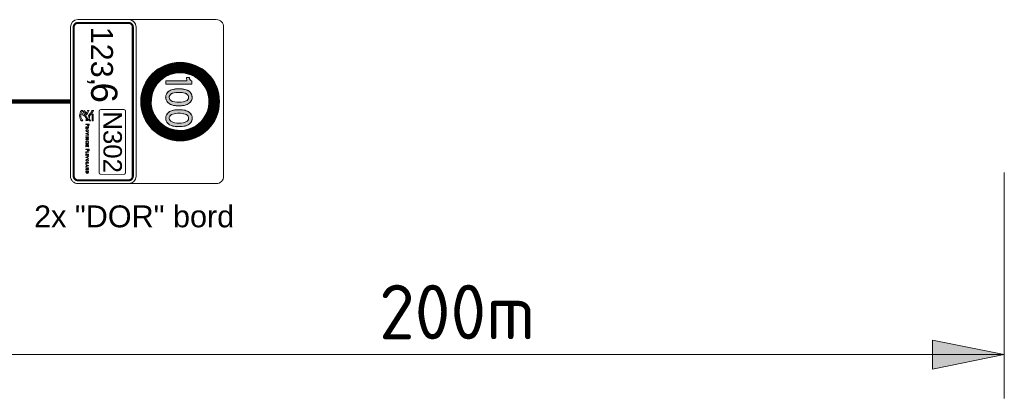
# Model space of a CAD drawing. Header units: metres. Extents: x -699 to 2316, y -1199 to 781.
# Tile 124 of 256: x -89.32 to -84.82, y -90.01 to -88.27. Entities that reach past the tile are written whole.
import ezdxf

# ---------------------------------------------------------------- set-up
doc = ezdxf.new("R2010")
doc.units = ezdxf.units.M
doc.header["$PDMODE"] = 1
doc.layers.add('B-WE-VW-VERKEERSTEKEN_BORD-G', color=7, linetype='Continuous', lineweight=18)
doc.layers.add('X-XX-AL-AANPIJLING-M-100', color=7, linetype='Continuous', lineweight=18)
doc.styles.add('ariel', font='arial.ttf')
doc.styles.add('NLCS-ISO Standaard', font='NLCS-ISO.ttf')
doc.dimstyles.new('NLCS-M100-T25-Pijl-A', dxfattribs={"dimtxt": 0.25, "dimasz": 0.1875, "dimexe": 0.2, "dimexo": 0.2, "dimgap": 0.06999999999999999, "dimtad": 1, "dimlfac": -1, "dimzin": 0, "dimdsep": 46, "dimtxsty": 'NLCS-ISO Standaard', "dimblk": 'Pijl', "dimblk1": 'Pijl', "dimblk2": 'Pijl', "dimcen": 2.5, "dimdle": 2, "dimclrd": 256, "dimclre": 256, "dimclrt": 256, "dimadec": 0, "dimazin": 0, "dimtfac": 1, "dimtofl": 0, "dimtmove": 0, "dimatfit": 3, "dimldrblk": 'Pijl', "dimfxl": 1, "dimtolj": 1, "dimtzin": 0, "dimlwd": 18, "dimlwe": 18, "dimarcsym": 0})

# ---------------------------------------------------------------- blocks, each defined once
blk = doc.blocks.new('Pijl')
h = blk.add_hatch(color=256)
h.paths.add_polyline_path([(2.220446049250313e-16, 0), (-1.75, 0.352142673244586), (-1.749922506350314, 1.310063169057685e-14)])
h.paths.add_polyline_path([(-1.749922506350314, 1.310063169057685e-14), (-1.749845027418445, -0.3520757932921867), (0, 0)])
for p, q in [((0, 0), (-1.75, 0.352142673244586)), ((-1.75, 0.352142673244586), (-1.749845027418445, -0.3520757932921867)), ((-1.901878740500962, 1.4210854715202e-14), (0, 0)), ((0, 0), (-1.749845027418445, -0.3520757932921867))]:
    blk.add_line(p, q)
blk = doc.blocks.new('*D620')
at = {"layer": 'Defpoints', "color": 0, "transparency": 16777216}
for p in [(-84.8172799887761, -88.77430228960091), (-89.81727998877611, -89.27430228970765), (-84.8172799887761, -89.80699782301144)]:
    blk.add_point(p, dxfattribs=at)
at = {"layer": 'X-XX-AL-AANPIJLING-M-100', "lineweight": 18, "transparency": 16777216}
for p, q in [((-84.8172799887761, -88.97430228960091), (-84.8172799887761, -90.00699782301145)), ((-89.81727998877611, -89.47430228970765), (-89.81727998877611, -90.00699782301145)), ((-89.62977998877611, -89.80699782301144), (-85.0047799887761, -89.80699782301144))]:
    blk.add_line(p, q, dxfattribs=at)
at = {"layer": 'X-XX-AL-AANPIJLING-M-100', "lineweight": 18, "transparency": 16777216, "xscale": 0.1875, "yscale": 0.1875, "zscale": 0.1875, "rotation": 180}
blk.add_blockref('Pijl', (-89.81727998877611, -89.80699782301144), dxfattribs=at)
at = {"layer": 'X-XX-AL-AANPIJLING-M-100', "lineweight": 18, "transparency": 16777216, "xscale": 0.1875, "yscale": 0.1875, "zscale": 0.1875}
blk.add_blockref('Pijl', (-84.8172799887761, -89.80699782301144), dxfattribs=at)
at = {"layer": 'X-XX-AL-AANPIJLING-M-100', "transparency": 16777216, "insert": (-87.31727998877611, -89.61199782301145), "char_height": 0.25, "attachment_point": 5, "style": 'NLCS-ISO Standaard'}
blk.add_mtext('\\A1;200m', dxfattribs=at)
blk = doc.blocks.new('Logo_PFL_Contour_HBBORD')
at = {"layer": 'B-WE-VW-VERKEERSTEKEN_BORD-G', "color": 8, "lineweight": 5}
for points in [[(-0.06342718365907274, -0.0162602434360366), (-0.04818596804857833, -0.0162602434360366), (-0.04818596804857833, -0.01382874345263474), (-0.06342718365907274, -0.01382874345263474), (-0.06342718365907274, -0.0162602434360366)], [(-0.01421348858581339, -0.03016442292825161), (-0.01421348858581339, -0.02466804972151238), (-0.0132521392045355, -0.02466804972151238), (-0.0132521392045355, -0.03016442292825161), (-0.01421348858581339, -0.03016442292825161)], [(0.003684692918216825, -0.03016442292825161), (0.003684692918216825, -0.02466804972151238), (0.004646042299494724, -0.02466804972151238), (0.004646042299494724, -0.03016442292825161), (0.003684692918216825, -0.03016442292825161)], [(0.007635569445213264, -0.03016442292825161), (0.007635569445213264, -0.02466804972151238), (0.01074261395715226, -0.02466804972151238), (0.01074261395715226, -0.02541844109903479), (0.008596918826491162, -0.02541844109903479), (0.008596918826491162, -0.02697224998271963), (0.01063713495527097, -0.02697224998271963), (0.01063713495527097, -0.02770143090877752), (0.008596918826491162, -0.02770143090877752), (0.008596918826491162, -0.02939253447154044), (0.01074261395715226, -0.02939253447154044), (0.01074261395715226, -0.03016442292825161), (0.007635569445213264, -0.03016442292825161)], [(0.01753569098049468, -0.02383310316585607), (0.01753569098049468, -0.0261479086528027), (0.02006202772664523, -0.0261479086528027), (0.02006202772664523, -0.02692982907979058), (0.01753569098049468, -0.02692982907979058), (0.01753569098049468, -0.03016442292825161), (0.01656344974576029, -0.03016442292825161), (0.01656344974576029, -0.02302968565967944), (0.02019960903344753, -0.02302968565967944), (0.02019960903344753, -0.02383310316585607), (0.01753569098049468, -0.02383310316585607)], [(0.02257575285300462, -0.03016442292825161), (0.02257575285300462, -0.02466804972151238), (0.02353710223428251, -0.02466804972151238), (0.02353710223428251, -0.02933979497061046), (0.02550336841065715, -0.02933979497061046), (0.02550336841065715, -0.03016442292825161), (0.02257575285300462, -0.03016442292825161)], [(0.02770065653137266, -0.03016442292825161), (0.02770065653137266, -0.02466804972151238), (0.03080770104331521, -0.02466804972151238), (0.03080770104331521, -0.02541844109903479), (0.02866200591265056, -0.02541844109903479), (0.02866200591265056, -0.02697224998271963), (0.03070222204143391, -0.02697224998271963), (0.03070222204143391, -0.02770143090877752), (0.02866200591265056, -0.02770143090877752), (0.02866200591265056, -0.02939253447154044), (0.03080770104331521, -0.02939253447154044), (0.03080770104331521, -0.03016442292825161), (0.02770065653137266, -0.03016442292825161)], [(0.04725841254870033, -0.03016442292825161), (0.04725841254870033, -0.02466804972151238), (0.04821976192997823, -0.02466804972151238), (0.04821976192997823, -0.02933979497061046), (0.05018602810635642, -0.02933979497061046), (0.05018602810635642, -0.03016442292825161), (0.04725841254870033, -0.03016442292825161)], [(0.05589221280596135, -0.03016442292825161), (0.0554588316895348, -0.02901217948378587), (0.05301733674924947, -0.02901217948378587), (0.05258395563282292, -0.03016442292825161), (0.05161171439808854, -0.03016442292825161), (0.0537465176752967, -0.02466804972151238), (0.05484602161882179, -0.02466804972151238), (0.05695961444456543, -0.03016442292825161), (0.05589221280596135, -0.03016442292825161)]]:
    blk.add_lwpolyline(points, dxfattribs=at)
for points, knots in [([(-0.0621237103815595, -0.03897067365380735), (-0.06336299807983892, -0.03873523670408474), (-0.06422988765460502, -0.03844129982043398), (-0.06523806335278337, -0.03813086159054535), (-0.06523806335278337, -0.03813086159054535), (-0.06264960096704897, -0.03348679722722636), (-0.06264960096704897, -0.03348679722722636), (-0.06264960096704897, -0.03348679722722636), (-0.05968787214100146, -0.02777610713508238), (-0.05344172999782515, -0.02784243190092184), (-0.05285217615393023, -0.02784940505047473), (-0.05123874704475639, -0.02796188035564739), (-0.05123874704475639, -0.02796188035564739), (-0.05123874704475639, -0.02796188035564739), (-0.05085152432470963, -0.02519811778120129), (-0.05682556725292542, -0.02491818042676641), (-0.06182544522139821, -0.02468444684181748), (-0.06400139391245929, -0.02164250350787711), (-0.06523457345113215, -0.02043636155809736), (-0.06667619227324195, -0.01902698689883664), (-0.07078040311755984, -0.01722695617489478), (-0.07124960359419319, -0.01703857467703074), (-0.07181648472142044, -0.01682661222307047), (-0.07223074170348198, -0.01621180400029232), (-0.07223074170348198, -0.01557863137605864), (-0.07223074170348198, -0.01557863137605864), (-0.07223074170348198, -0.01207880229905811), (-0.07223074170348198, -0.01207880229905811), (-0.07223074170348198, -0.01271367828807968), (-0.07187142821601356, -0.0131236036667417), (-0.07124786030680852, -0.01339044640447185), (-0.0708580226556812, -0.01358319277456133), (-0.06550841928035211, -0.0165318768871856), (-0.06399528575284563, -0.01787577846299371), (-0.06261384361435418, -0.01910198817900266), (-0.06013701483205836, -0.0224579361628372), (-0.05643747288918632, -0.02245442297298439), (-0.05643747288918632, -0.02245442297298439), (-0.05613833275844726, -0.02245442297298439), (-0.05613833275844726, -0.02245442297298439), (-0.05442112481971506, -0.02245005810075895), (-0.05080704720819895, -0.02110961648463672), (-0.04909681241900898, -0.02022966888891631), (-0.04883430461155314, -0.02010841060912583), (-0.04833545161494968, -0.01988165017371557), (-0.04819504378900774, -0.01938192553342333), (-0.04819504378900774, -0.01938192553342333), (-0.0481932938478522, -0.02162855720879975), (-0.0481932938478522, -0.02162855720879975), (-0.0481932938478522, -0.02222505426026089), (-0.04856917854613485, -0.02229744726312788), (-0.04908547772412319, -0.02252942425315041), (-0.05005265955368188, -0.02302744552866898), (-0.0522748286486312, -0.02402423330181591), (-0.0522748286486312, -0.02402423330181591), (-0.05205941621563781, -0.02410013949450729), (-0.0519547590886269, -0.02414549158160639), (-0.0517925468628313, -0.0242187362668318), (-0.04909768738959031, -0.02554698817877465), (-0.04885872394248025, -0.02801857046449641), (-0.04885872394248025, -0.02801857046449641), (-0.04885872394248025, -0.02801857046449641), (-0.04871307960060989, -0.03016310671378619), (-0.04871307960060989, -0.03016310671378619), (-0.04871307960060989, -0.03016310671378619), (-0.05103031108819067, -0.0296790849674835), (-0.05290275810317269, -0.0296790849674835), (-0.05805787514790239, -0.0296790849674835), (-0.06040475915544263, -0.03491272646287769), (-0.06040475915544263, -0.03491272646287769), (-0.06040475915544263, -0.03491272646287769), (-0.0621237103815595, -0.03897067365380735), (-0.0621237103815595, -0.03897067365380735)], [0, 0, 0, 0, 1, 1, 1, 2, 2, 2, 3, 3, 3, 4, 4, 4, 5, 5, 5, 6, 6, 6, 7, 7, 7, 8, 8, 8, 9, 9, 9, 10, 10, 10, 11, 11, 11, 12, 12, 12, 13, 13, 13, 14, 14, 14, 15, 15, 15, 16, 16, 16, 17, 17, 17, 18, 18, 18, 19, 19, 19, 20, 20, 20, 21, 21, 21, 22, 22, 22, 23, 23, 23, 24, 24, 24, 24]), ([(-0.07168915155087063, -0.03436184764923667), (-0.07168915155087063, -0.03436184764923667), (-0.06609710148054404, -0.02903755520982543), (-0.06609710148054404, -0.02903755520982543), (-0.06609710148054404, -0.02903755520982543), (-0.06929517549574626, -0.02759767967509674), (-0.07134815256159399, -0.02682850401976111), (-0.07188450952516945, -0.02657118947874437), (-0.07222899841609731, -0.02606624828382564), (-0.07222899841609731, -0.02547757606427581), (-0.07222899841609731, -0.02547757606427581), (-0.07222899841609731, -0.02261874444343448), (-0.07222899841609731, -0.02261874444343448), (-0.07222899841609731, -0.0231995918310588), (-0.07189584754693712, -0.02361643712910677), (-0.07134204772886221, -0.02387981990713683), (-0.06716457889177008, -0.02585604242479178), (-0.06245598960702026, -0.02833725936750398), (-0.06245598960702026, -0.02833725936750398), (-0.06245598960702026, -0.02833725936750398), (-0.06933006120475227, -0.03618285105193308), (-0.06933006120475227, -0.03618285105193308), (-0.07012456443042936, -0.0356604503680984), (-0.07089551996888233, -0.03503339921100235), (-0.07168915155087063, -0.03436184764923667)], [0, 0, 0, 0, 1, 1, 1, 2, 2, 2, 3, 3, 3, 4, 4, 4, 5, 5, 5, 6, 6, 6, 7, 7, 7, 8, 8, 8, 8]), ([(-0.07214134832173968, -0.04062857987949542), (-0.06873309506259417, -0.04326155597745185), (-0.06482249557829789, -0.044837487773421), (-0.06021768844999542, -0.044837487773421), (-0.05567479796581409, -0.044837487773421), (-0.05164995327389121, -0.04323366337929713), (-0.04826350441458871, -0.04065998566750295), (-0.04826350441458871, -0.04065998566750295), (-0.04826350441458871, -0.03705550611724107), (-0.04826350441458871, -0.03705550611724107), (-0.05137785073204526, -0.04022482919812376), (-0.05541490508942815, -0.04187837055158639), (-0.06021768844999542, -0.04187837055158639), (-0.06511639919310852, -0.04187837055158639), (-0.06851506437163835, -0.04022046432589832), (-0.07214134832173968, -0.0370433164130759), (-0.07214134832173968, -0.0370433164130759), (-0.07214134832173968, -0.04062857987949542), (-0.07214134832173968, -0.04062857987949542)], [0, 0, 0, 0, 1, 1, 1, 2, 2, 2, 3, 3, 3, 4, 4, 4, 5, 5, 5, 6, 6, 6, 6]), ([(-0.03934844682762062, -0.02745837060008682), (-0.03952787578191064, -0.02745837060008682), (-0.03972908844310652, -0.02745837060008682), (-0.03991940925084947, -0.0274371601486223), (-0.03991940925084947, -0.0274371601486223), (-0.03991940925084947, -0.03016442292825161), (-0.03991940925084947, -0.03016442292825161), (-0.03991940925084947, -0.03016442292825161), (-0.04089165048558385, -0.03016442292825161), (-0.04089165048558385, -0.03016442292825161), (-0.04089165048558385, -0.03016442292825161), (-0.04089165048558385, -0.02302968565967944), (-0.04089165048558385, -0.02302968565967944), (-0.04036310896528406, -0.02300876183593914), (-0.03978182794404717, -0.02298755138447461), (-0.03913691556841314, -0.02298755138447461), (-0.03749855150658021, -0.02298755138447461), (-0.03658994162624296, -0.02381189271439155), (-0.03658994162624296, -0.02508022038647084), (-0.03658994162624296, -0.02647552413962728), (-0.03773129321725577, -0.02745837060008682), (-0.03934844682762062, -0.02745837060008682)], [0, 0, 0, 0, 1, 1, 1, 2, 2, 2, 3, 3, 3, 4, 4, 4, 5, 5, 5, 6, 6, 6, 7, 7, 7, 7]), ([(-0.03924296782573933, -0.02379068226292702), (-0.03950723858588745, -0.02379068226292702), (-0.03971819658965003, -0.02379068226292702), (-0.03991940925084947, -0.02380128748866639), (-0.03991940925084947, -0.02380128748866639), (-0.03991940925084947, -0.02661281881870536), (-0.03991940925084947, -0.02661281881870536), (-0.03973940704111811, -0.02664463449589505), (-0.03953876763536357, -0.02665523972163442), (-0.03933755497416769, -0.02665523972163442), (-0.03828104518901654, -0.02664463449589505), (-0.03760460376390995, -0.02607367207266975), (-0.03760460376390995, -0.02517538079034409), (-0.03760460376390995, -0.0242876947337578), (-0.03812225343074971, -0.02379068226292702), (-0.03924296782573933, -0.02379068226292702)], [0, 0, 0, 0, 1, 1, 1, 2, 2, 2, 3, 3, 3, 4, 4, 4, 5, 5, 5, 5]), ([(-0.03152924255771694, -0.03016442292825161), (-0.03152924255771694, -0.03016442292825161), (-0.03329429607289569, -0.02780719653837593), (-0.03329429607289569, -0.02780719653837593), (-0.03329429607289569, -0.02780719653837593), (-0.03333671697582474, -0.02780719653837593), (-0.03333671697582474, -0.02780719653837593), (-0.03333671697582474, -0.02780719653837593), (-0.03333671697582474, -0.03016442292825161), (-0.03333671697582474, -0.03016442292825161), (-0.03333671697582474, -0.03016442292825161), (-0.03429806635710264, -0.03016442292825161), (-0.03429806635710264, -0.03016442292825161), (-0.03429806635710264, -0.03016442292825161), (-0.03429806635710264, -0.02466804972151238), (-0.03429806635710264, -0.02466804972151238), (-0.03393920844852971, -0.02464683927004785), (-0.03331550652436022, -0.02463623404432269), (-0.03266027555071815, -0.02463623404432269), (-0.03138134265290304, -0.02463623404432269), (-0.03064126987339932, -0.02514356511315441), (-0.03064126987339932, -0.0261160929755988), (-0.03064126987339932, -0.02704619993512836), (-0.03133892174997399, -0.0275956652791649), (-0.0322899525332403, -0.02769082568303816), (-0.03215294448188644, -0.02783901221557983), (-0.03199415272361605, -0.02805025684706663), (-0.03181472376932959, -0.0282721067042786), (-0.03181472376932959, -0.0282721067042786), (-0.03032425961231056, -0.03016442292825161), (-0.03032425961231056, -0.03016442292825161), (-0.03032425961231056, -0.03016442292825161), (-0.03152924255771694, -0.03016442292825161), (-0.03152924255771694, -0.03016442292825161)], [0, 0, 0, 0, 1, 1, 1, 2, 2, 2, 3, 3, 3, 4, 4, 4, 5, 5, 5, 6, 6, 6, 7, 7, 7, 8, 8, 8, 9, 9, 9, 10, 10, 10, 11, 11, 11, 11]), ([(-0.03278696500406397, -0.02537630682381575), (-0.03301913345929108, -0.02537630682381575), (-0.03317792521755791, -0.0253866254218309), (-0.03333671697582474, -0.02540783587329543), (-0.03333671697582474, -0.02540783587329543), (-0.03333671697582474, -0.02713075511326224), (-0.03333671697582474, -0.02713075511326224), (-0.03316760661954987, -0.02714136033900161), (-0.03295607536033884, -0.02715196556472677), (-0.03275543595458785, -0.02715196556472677), (-0.03208931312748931, -0.02715196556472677), (-0.03165593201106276, -0.02678192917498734), (-0.03165593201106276, -0.02621125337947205), (-0.03165593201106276, -0.02565089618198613), (-0.03208931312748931, -0.02537630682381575), (-0.03278696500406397, -0.02537630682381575)], [0, 0, 0, 0, 1, 1, 1, 2, 2, 2, 3, 3, 3, 4, 4, 4, 5, 5, 5, 5]), ([(-0.02586605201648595, -0.03024869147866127), (-0.02765231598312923, -0.03024869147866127), (-0.02848697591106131, -0.02909673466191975), (-0.02848697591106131, -0.02746897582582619), (-0.02848697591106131, -0.02565089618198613), (-0.02719772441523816, -0.02458349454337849), (-0.02569694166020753, -0.02458349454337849), (-0.02407978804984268, -0.02458349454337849), (-0.02304391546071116, -0.02554541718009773), (-0.02304391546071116, -0.02736321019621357), (-0.02304391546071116, -0.02920221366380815), (-0.02431252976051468, -0.03024869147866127), (-0.02586605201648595, -0.03024869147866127)], [0, 0, 0, 0, 1, 1, 1, 2, 2, 2, 3, 3, 3, 4, 4, 4, 4]), ([(-0.0257708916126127, -0.02540783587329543), (-0.02666918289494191, -0.02540783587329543), (-0.02746199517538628, -0.02609488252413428), (-0.02746199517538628, -0.0273844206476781), (-0.02746199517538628, -0.02850484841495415), (-0.02700740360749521, -0.02941374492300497), (-0.02580242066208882, -0.02941374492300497), (-0.02484049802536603, -0.02941374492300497), (-0.02407978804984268, -0.02875851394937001), (-0.02407978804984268, -0.02744776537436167), (-0.02407978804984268, -0.0261160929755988), (-0.02473501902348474, -0.02540783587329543), (-0.0257708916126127, -0.02540783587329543)], [0, 0, 0, 0, 1, 1, 1, 2, 2, 2, 3, 3, 3, 4, 4, 4, 4]), ([(-0.01835411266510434, -0.03016442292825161), (-0.01835411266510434, -0.03016442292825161), (-0.01945304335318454, -0.03016442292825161), (-0.01945304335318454, -0.03016442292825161), (-0.01945304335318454, -0.03016442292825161), (-0.0215884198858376, -0.02466804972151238), (-0.0215884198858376, -0.02466804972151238), (-0.0215884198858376, -0.02466804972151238), (-0.02052044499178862, -0.02466804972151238), (-0.02052044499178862, -0.02466804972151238), (-0.02052044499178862, -0.02466804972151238), (-0.01935788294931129, -0.02773324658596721), (-0.01935788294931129, -0.02773324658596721), (-0.01917845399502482, -0.02818755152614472), (-0.01901966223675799, -0.02866335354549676), (-0.01889297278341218, -0.02913886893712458), (-0.01889297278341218, -0.02913886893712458), (-0.01888265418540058, -0.02913886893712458), (-0.01888265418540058, -0.02913886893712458), (-0.01873475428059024, -0.02867395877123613), (-0.01858628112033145, -0.02818755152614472), (-0.01841717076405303, -0.02776477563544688), (-0.01841717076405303, -0.02776477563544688), (-0.0172018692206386, -0.02466804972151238), (-0.0172018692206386, -0.02466804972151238), (-0.0172018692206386, -0.02466804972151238), (-0.0161975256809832, -0.02466804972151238), (-0.0161975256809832, -0.02466804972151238), (-0.0161975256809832, -0.02466804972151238), (-0.01835411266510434, -0.03016442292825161), (-0.01835411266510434, -0.03016442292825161)], [0, 0, 0, 0, 1, 1, 1, 2, 2, 2, 3, 3, 3, 4, 4, 4, 5, 5, 5, 6, 6, 6, 7, 7, 7, 8, 8, 8, 9, 9, 9, 10, 10, 10, 10]), ([(-0.006690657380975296, -0.03016442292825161), (-0.006690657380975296, -0.03016442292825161), (-0.008761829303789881, -0.02694043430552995), (-0.008761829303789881, -0.02694043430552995), (-0.00898367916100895, -0.026602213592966), (-0.009206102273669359, -0.0262006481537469), (-0.009364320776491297, -0.02586242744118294), (-0.009364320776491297, -0.02586242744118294), (-0.009375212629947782, -0.02586242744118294), (-0.009375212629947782, -0.02586242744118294), (-0.009354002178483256, -0.02621125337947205), (-0.00933279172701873, -0.02658100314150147), (-0.00933279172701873, -0.02717288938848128), (-0.00933279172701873, -0.02717288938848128), (-0.00933279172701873, -0.03016442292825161), (-0.00933279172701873, -0.03016442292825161), (-0.00933279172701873, -0.03016442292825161), (-0.01026261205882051, -0.03016442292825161), (-0.01026261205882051, -0.03016442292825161), (-0.01026261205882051, -0.03016442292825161), (-0.01026261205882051, -0.02466804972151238), (-0.01026261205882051, -0.02466804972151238), (-0.01026261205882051, -0.02466804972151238), (-0.008994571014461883, -0.02466804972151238), (-0.008994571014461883, -0.02466804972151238), (-0.008994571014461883, -0.02466804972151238), (-0.006954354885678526, -0.02783901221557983), (-0.006954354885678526, -0.02783901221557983), (-0.006722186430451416, -0.02818755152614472), (-0.006500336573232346, -0.02856819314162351), (-0.006310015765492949, -0.02893794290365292), (-0.006310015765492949, -0.02893794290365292), (-0.006299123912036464, -0.02893794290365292), (-0.006299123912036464, -0.02893794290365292), (-0.006331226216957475, -0.02857879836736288), (-0.006341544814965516, -0.02798691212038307), (-0.006341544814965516, -0.02717288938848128), (-0.006341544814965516, -0.02717288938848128), (-0.006352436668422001, -0.02466804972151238), (-0.006352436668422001, -0.02466804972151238), (-0.006352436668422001, -0.02466804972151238), (-0.005411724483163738, -0.02466804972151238), (-0.005411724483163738, -0.02466804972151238), (-0.005411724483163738, -0.02466804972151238), (-0.005411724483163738, -0.03016442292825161), (-0.005411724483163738, -0.03016442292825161), (-0.005411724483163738, -0.03016442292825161), (-0.006690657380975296, -0.03016442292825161), (-0.006690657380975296, -0.03016442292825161)], [0, 0, 0, 0, 1, 1, 1, 2, 2, 2, 3, 3, 3, 4, 4, 4, 5, 5, 5, 6, 6, 6, 7, 7, 7, 8, 8, 8, 9, 9, 9, 10, 10, 10, 11, 11, 11, 12, 12, 12, 13, 13, 13, 14, 14, 14, 15, 15, 15, 16, 16, 16, 16]), ([(-0.0002558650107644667, -0.03023837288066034), (-0.002020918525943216, -0.03023837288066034), (-0.002940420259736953, -0.02921281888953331), (-0.002940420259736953, -0.02753232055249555), (-0.002940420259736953, -0.0259575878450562), (-0.002052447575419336, -0.02459409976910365), (-2.312330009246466e-05, -0.02459409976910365), (0.0003678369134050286, -0.02459409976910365), (0.0008224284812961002, -0.02464683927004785), (0.001203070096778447, -0.02475260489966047), (0.001203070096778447, -0.02475260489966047), (0.001107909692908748, -0.02560876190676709), (0.001107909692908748, -0.02560876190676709), (0.0006951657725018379, -0.02548178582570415), (0.0002829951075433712, -0.02540783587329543), (-0.0001182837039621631, -0.02540783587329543), (-0.001312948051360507, -0.02540783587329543), (-0.001915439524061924, -0.02628520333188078), (-0.001915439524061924, -0.0274371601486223), (-0.001915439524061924, -0.02870548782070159), (-0.001249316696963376, -0.02939253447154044), (-5.522560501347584e-05, -0.02939253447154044), (0.0003781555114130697, -0.02939253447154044), (0.0008327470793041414, -0.02928676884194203), (0.001170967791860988, -0.02912826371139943), (0.001170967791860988, -0.02912826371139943), (0.001255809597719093, -0.02997381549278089), (0.001255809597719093, -0.02997381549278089), (0.0008115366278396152, -0.03014321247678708), (0.0002938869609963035, -0.03023837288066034), (-0.0002558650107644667, -0.03023837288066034)], [0, 0, 0, 0, 1, 1, 1, 2, 2, 2, 3, 3, 3, 4, 4, 4, 5, 5, 5, 6, 6, 6, 7, 7, 7, 8, 8, 8, 9, 9, 9, 10, 10, 10, 10]), ([(0.03578470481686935, -0.03016442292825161), (0.03578470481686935, -0.03016442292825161), (0.0346857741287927, -0.03016442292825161), (0.0346857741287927, -0.03016442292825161), (0.0346857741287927, -0.03016442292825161), (0.03255039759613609, -0.02466804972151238), (0.03255039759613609, -0.02466804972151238), (0.03255039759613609, -0.02466804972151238), (0.03361837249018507, -0.02466804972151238), (0.03361837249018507, -0.02466804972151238), (0.03361837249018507, -0.02466804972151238), (0.0347809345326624, -0.02773324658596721), (0.0347809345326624, -0.02773324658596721), (0.03496036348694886, -0.02818755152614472), (0.03511915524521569, -0.02866335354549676), (0.03524584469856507, -0.02913886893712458), (0.03524584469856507, -0.02913886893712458), (0.03525616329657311, -0.02913886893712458), (0.03525616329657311, -0.02913886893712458), (0.03540463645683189, -0.02867395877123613), (0.03555253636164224, -0.02818755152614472), (0.03572164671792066, -0.02776477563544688), (0.03572164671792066, -0.02776477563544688), (0.03693694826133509, -0.02466804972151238), (0.03693694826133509, -0.02466804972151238), (0.03693694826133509, -0.02466804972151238), (0.03794071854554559, -0.02466804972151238), (0.03794071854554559, -0.02466804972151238), (0.03794071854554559, -0.02466804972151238), (0.03578470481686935, -0.03016442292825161), (0.03578470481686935, -0.03016442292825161)], [0, 0, 0, 0, 1, 1, 1, 2, 2, 2, 3, 3, 3, 4, 4, 4, 5, 5, 5, 6, 6, 6, 7, 7, 7, 8, 8, 8, 9, 9, 9, 10, 10, 10, 10]), ([(0.04200739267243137, -0.03024869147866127), (0.04022112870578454, -0.03024869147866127), (0.03938646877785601, -0.02909673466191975), (0.03938646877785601, -0.02746897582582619), (0.03938646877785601, -0.02565089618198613), (0.04067572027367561, -0.02458349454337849), (0.04217650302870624, -0.02458349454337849), (0.04379365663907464, -0.02458349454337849), (0.0448295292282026, -0.02554541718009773), (0.0448295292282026, -0.02736321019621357), (0.0448295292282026, -0.02920221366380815), (0.04356091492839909, -0.03024869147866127), (0.04200739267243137, -0.03024869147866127)], [0, 0, 0, 0, 1, 1, 1, 2, 2, 2, 3, 3, 3, 4, 4, 4, 4]), ([(0.04210255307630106, -0.02540783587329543), (0.04120426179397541, -0.02540783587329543), (0.04041144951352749, -0.02609488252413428), (0.04041144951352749, -0.0273844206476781), (0.04041144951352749, -0.02850484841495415), (0.04086604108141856, -0.02941374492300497), (0.04207102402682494, -0.02941374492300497), (0.04303294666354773, -0.02941374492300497), (0.04379365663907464, -0.02875851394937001), (0.04379365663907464, -0.02744776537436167), (0.04379365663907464, -0.0261160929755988), (0.04313842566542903, -0.02540783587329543), (0.04210255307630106, -0.02540783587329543)], [0, 0, 0, 0, 1, 1, 1, 2, 2, 2, 3, 3, 3, 4, 4, 4, 4]), ([(0.05454964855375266, -0.02658100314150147), (0.05443327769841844, -0.02627459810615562), (0.05432779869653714, -0.02593637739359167), (0.05424353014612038, -0.02567210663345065), (0.05424353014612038, -0.02567210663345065), (0.05423263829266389, -0.02567210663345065), (0.05423263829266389, -0.02567210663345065), (0.05416958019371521, -0.02594698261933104), (0.05406352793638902, -0.02626399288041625), (0.05394715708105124, -0.02657039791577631), (0.05394715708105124, -0.02657039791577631), (0.0532707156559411, -0.02830392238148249), (0.0532707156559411, -0.02830392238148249), (0.0532707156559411, -0.02830392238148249), (0.05521577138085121, -0.02830392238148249), (0.05521577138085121, -0.02830392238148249), (0.05521577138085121, -0.02830392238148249), (0.05454964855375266, -0.02658100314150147), (0.05454964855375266, -0.02658100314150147)], [0, 0, 0, 0, 1, 1, 1, 2, 2, 2, 3, 3, 3, 4, 4, 4, 5, 5, 5, 6, 6, 6, 6]), ([(0.06271739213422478, -0.03016442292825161), (0.06271739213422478, -0.03016442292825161), (0.0606462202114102, -0.02694043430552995), (0.0606462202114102, -0.02694043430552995), (0.06042379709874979, -0.026602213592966), (0.06020194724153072, -0.0262006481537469), (0.06004372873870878, -0.02586242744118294), (0.06004372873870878, -0.02586242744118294), (0.06003283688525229, -0.02586242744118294), (0.06003283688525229, -0.02586242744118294), (0.06005404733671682, -0.02621125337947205), (0.0600752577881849, -0.02658100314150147), (0.0600752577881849, -0.02717288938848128), (0.0600752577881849, -0.02717288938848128), (0.0600752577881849, -0.03016442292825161), (0.0600752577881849, -0.03016442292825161), (0.0600752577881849, -0.03016442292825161), (0.05914543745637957, -0.03016442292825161), (0.05914543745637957, -0.03016442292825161), (0.05914543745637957, -0.03016442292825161), (0.05914543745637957, -0.02466804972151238), (0.05914543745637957, -0.02466804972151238), (0.05914543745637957, -0.02466804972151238), (0.06041347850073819, -0.02466804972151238), (0.06041347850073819, -0.02466804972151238), (0.06041347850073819, -0.02466804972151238), (0.06245312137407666, -0.02783901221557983), (0.06245312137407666, -0.02783901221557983), (0.06268586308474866, -0.02818755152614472), (0.06290771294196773, -0.02856819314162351), (0.06309803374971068, -0.02893794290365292), (0.06309803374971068, -0.02893794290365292), (0.06310892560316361, -0.02893794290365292), (0.06310892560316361, -0.02893794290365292), (0.0630768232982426, -0.02857879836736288), (0.06306650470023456, -0.02798691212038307), (0.06306650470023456, -0.02717288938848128), (0.06306650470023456, -0.02717288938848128), (0.06305561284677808, -0.02466804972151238), (0.06305561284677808, -0.02466804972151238), (0.06305561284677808, -0.02466804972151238), (0.06399632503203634, -0.02466804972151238), (0.06399632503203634, -0.02466804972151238), (0.06399632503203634, -0.02466804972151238), (0.06399632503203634, -0.03016442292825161), (0.06399632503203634, -0.03016442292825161), (0.06399632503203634, -0.03016442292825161), (0.06271739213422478, -0.03016442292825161), (0.06271739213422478, -0.03016442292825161)], [0, 0, 0, 0, 1, 1, 1, 2, 2, 2, 3, 3, 3, 4, 4, 4, 5, 5, 5, 6, 6, 6, 7, 7, 7, 8, 8, 8, 9, 9, 9, 10, 10, 10, 11, 11, 11, 12, 12, 12, 13, 13, 13, 14, 14, 14, 15, 15, 15, 16, 16, 16, 16]), ([(0.06859096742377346, -0.03019595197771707), (0.06793573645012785, -0.03019595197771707), (0.06743872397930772, -0.03017474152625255), (0.06699502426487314, -0.03016442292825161), (0.06699502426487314, -0.03016442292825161), (0.06699502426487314, -0.02466804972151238), (0.06699502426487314, -0.02466804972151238), (0.06745993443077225, -0.02466804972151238), (0.06825274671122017, -0.02464683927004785), (0.06887587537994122, -0.02464683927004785), (0.07068334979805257, -0.02464683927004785), (0.07182470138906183, -0.02543965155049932), (0.07182470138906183, -0.02734199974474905), (0.07182470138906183, -0.0292973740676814), (0.07044028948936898, -0.03019595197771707), (0.06859096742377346, -0.03019595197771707)], [0, 0, 0, 0, 1, 1, 1, 2, 2, 2, 3, 3, 3, 4, 4, 4, 5, 5, 5, 5]), ([(0.06873886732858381, -0.02541844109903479), (0.0685061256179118, -0.02541844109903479), (0.06819943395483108, -0.02542904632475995), (0.06795637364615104, -0.02543965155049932), (0.06795637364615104, -0.02543965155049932), (0.06795637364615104, -0.02936100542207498), (0.06795637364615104, -0.02936100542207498), (0.0681254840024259, -0.02938192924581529), (0.06845338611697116, -0.02939253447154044), (0.06869644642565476, -0.02939253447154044), (0.0699438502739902, -0.02939253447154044), (0.0708100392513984, -0.02876883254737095), (0.0708100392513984, -0.02739502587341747), (0.0708100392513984, -0.02608427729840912), (0.07011296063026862, -0.02541844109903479), (0.06873886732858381, -0.02541844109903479)], [0, 0, 0, 0, 1, 1, 1, 2, 2, 2, 3, 3, 3, 4, 4, 4, 5, 5, 5, 5])]:
    blk.add_open_spline(points, degree=3, knots=knots, dxfattribs=at)

msp = doc.modelspace()

# ---------------------------------------------------------------- hatches: boundary and pattern name
at = {"layer": 'B-WE-VW-VERKEERSTEKEN_BORD-G', "lineweight": 5}
h = msp.add_hatch(color=8, dxfattribs=at)
edge = h.paths.add_edge_path()
edge.add_arc((-88.5861164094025, -88.79637397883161), 0.1100345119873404, 73.74499954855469, 91.32966226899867, ccw=False)
edge.add_arc((-88.56663468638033, -88.72843708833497), 0.03936143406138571, 16.47322139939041, 73.28871833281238, ccw=False)
edge.add_arc((-88.56172103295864, -88.725057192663), 0.03374168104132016, -54.362371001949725, 13.333941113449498, ccw=False)
edge.add_arc((-88.58220133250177, -88.6892075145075), 0.07493060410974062, -94.85505346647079, -57.608788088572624, ccw=False)
edge.add_arc((-88.59512885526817, -88.68922863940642), 0.0749306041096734, -122.20395840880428, -84.95769303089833, ccw=False)
edge.add_arc((-88.61549188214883, -88.72514505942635), 0.03374168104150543, 166.8533123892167, 234.5496245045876, ccw=False)
edge.add_arc((-88.61056720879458, -88.7285088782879), 0.03936143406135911, 106.8985351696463, 163.7140321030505, ccw=False)
edge.add_arc((-88.59086355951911, -88.79638173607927), 0.1100345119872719, 88.85759123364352, 106.44225395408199, ccw=False)
edge = h.paths.add_edge_path(flags=16)
edge.add_arc((-88.5861164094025, -88.79637397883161), 0.09378741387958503, 73.78819199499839, 91.54382707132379, ccw=False)
edge.add_arc((-88.56663468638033, -88.72843708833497), 0.02311433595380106, 17.611575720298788, 73.14324999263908, ccw=False)
edge.add_arc((-88.56172103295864, -88.725057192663), 0.01749458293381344, -53.00905657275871, 11.92068022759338, ccw=False)
edge.add_arc((-88.58220133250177, -88.6892075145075), 0.05868350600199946, -96.23012135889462, -58.10462343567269, ccw=False)
edge.add_arc((-88.59512885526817, -88.68922863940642), 0.05868350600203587, -121.70812306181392, -83.58262513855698, ccw=False)
edge.add_arc((-88.61549188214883, -88.72514505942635), 0.0174945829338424, 168.266573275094, 233.1963100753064, ccw=False)
edge.add_arc((-88.61056720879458, -88.7285088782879), 0.0231143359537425, 107.0440035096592, 162.5756777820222, ccw=False)
edge.add_arc((-88.59086355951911, -88.79638173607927), 0.09378741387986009, 88.6434264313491, 106.39906150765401, ccw=False)
h.paths.add_polyline_path([(-88.64939658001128, -88.6296580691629), (-88.64918267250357, -88.62570438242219), (-88.64852638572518, -88.62189968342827), (-88.64742911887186, -88.61824397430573), (-88.64589017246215, -88.61473725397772), (-88.64390954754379, -88.61137882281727), (-88.64148794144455, -88.60817008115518), (-88.63862395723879, -88.6051096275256), (-88.63531899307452, -88.6021981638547), (-88.63150712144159, -88.59953772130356), (-88.6271238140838, -88.59723033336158), (-88.62216907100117, -88.59527600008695), (-88.61664359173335, -88.59367472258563), (-88.61054597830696, -88.59242579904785), (-88.6038776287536, -88.59152993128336), (-88.59663714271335, -88.59098781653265), (-88.58882592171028, -88.59079805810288), (-88.58101412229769, -88.59096228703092), (-88.57377260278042, -88.5914807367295), (-88.56710206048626, -88.5923548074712), (-88.56100179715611, -88.5935837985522), (-88.55547251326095, -88.59516701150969), (-88.55051350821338, -88.59710514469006), (-88.54612548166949, -88.5993981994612), (-88.5423070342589, -88.6020461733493), (-88.53899537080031, -88.60494682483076), (-88.53612349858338, -88.60799790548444), (-88.5336928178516, -88.61119871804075), (-88.531702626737, -88.61455066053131), (-88.53015362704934, -88.61805233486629), (-88.52904511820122, -88.62170443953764), (-88.5283777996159, -88.62550697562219), (-88.52815027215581, -88.62945994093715), (-88.52836487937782, -88.6334136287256), (-88.5290197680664, -88.63721762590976), (-88.530116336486, -88.64087263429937), (-88.53165388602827, -88.64437795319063), (-88.53363311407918, -88.64773498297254), (-88.53605332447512, -88.6509416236), (-88.5389152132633, -88.6539999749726), (-88.54221738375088, -88.65690863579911), (-88.5460271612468, -88.6595662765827), (-88.55040767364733, -88.66187156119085), (-88.55536032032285, -88.66382449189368), (-88.56088440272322, -88.66542436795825), (-88.56698061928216, -88.6666718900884), (-88.57364827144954, -88.66756635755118), (-88.58088805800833, -88.66810847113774), (-88.58869927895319, -88.66829822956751), (-88.59651107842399, -88.66813400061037), (-88.60375329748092, -88.66761555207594), (-88.61042453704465, -88.66674288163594), (-88.61652619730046, -88.66551529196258), (-88.62205687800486, -88.66393348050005), (-88.62701797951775, -88.66199674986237), (-88.63140880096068, -88.65970579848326), (-88.6352293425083, -88.65706062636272), (-88.63854379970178, -88.65416277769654), (-88.64141776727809, -88.65111379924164), (-88.64384984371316, -88.64791508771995), (-88.64584143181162, -88.64456454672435), (-88.64739182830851, -88.64106427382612), (-88.64850103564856, -88.6374128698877), (-88.64916975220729, -88.63361103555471)])
edge = h.paths.add_edge_path(flags=16)
edge.add_arc((-88.58627258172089, -88.70080294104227), 0.09378741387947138, 73.788191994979, 91.54382707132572, ccw=False)
edge.add_arc((-88.56679085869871, -88.63286605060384), 0.0231143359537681, 17.611575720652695, 73.1432499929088, ccw=False)
edge.add_arc((-88.56187720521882, -88.62948615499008), 0.01749458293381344, -53.00905657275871, 11.92068022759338, ccw=False)
edge.add_arc((-88.58235750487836, -88.59363647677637), 0.05868350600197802, -96.2301213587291, -58.104623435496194, ccw=False)
edge.add_arc((-88.59528502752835, -88.59365760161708), 0.05868350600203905, -121.70812306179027, -83.58262513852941, ccw=False)
edge.add_arc((-88.61564805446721, -88.62957402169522), 0.0174945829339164, 168.2665732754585, 233.196310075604, ccw=False)
edge.add_arc((-88.61072338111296, -88.63293784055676), 0.02311433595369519, 107.04400350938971, 162.57567778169, ccw=False)
edge.add_arc((-88.5910197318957, -88.70081069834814), 0.09378741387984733, 88.64342643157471, 106.39906150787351, ccw=False)
edge = h.paths.add_edge_path()
edge.add_line((-88.64799074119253, -88.5536853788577), (-88.64796466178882, -88.56964489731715))
edge.add_line((-88.64796466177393, -88.56964489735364), (-88.52921095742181, -88.56945084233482))
edge.add_line((-88.52921095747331, -88.56945084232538), (-88.52923303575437, -88.55593985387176))
edge.add_arc((-88.5223318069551, -88.53906529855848), 0.01823122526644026, 180.1173623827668, 247.75678908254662, ccw=False)
edge.add_line((-88.54056299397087, -88.53910264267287), (-88.5536143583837, -88.53912396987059))
edge.add_line((-88.5536143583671, -88.53912396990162), (-88.55223502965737, -88.55352890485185))
edge.add_line((-88.55223502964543, -88.553528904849), (-88.64799074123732, -88.55368537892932))

# ---------------------------------------------------------------- linework, layer by layer
at = {"layer": 'B-WE-VW-VERKEERSTEKEN_BORD-G', "color": 8, "lineweight": 5}
msp.add_lwpolyline([(-88.81824506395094, -89.02430228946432, 0.4142135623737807), (-88.78438438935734, -88.99044161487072), (-88.78438438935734, -88.3081629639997, 0.4142135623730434), (-88.81824506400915, -88.27430228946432), (-89.05052371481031, -88.27430228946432, 0.4142135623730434), (-89.0843843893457, -88.30816296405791), (-89.08438438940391, -88.99044161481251, 0.4142135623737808), (-89.05052371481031, -89.02430228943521)], format="xyb", close=True, dxfattribs=at)
for points, const_width in [([(-89.06938438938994, -88.30816296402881), (-89.06938438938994, -88.99044161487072, 0.414213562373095), (-89.0505237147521, -89.00930228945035), (-88.81824506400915, -89.00930228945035, 0.4142135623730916), (-88.79938438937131, -88.99044161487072), (-88.79938438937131, -88.3081629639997, 0.414213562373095), (-88.81824506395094, -88.28930228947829), (-89.0505237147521, -88.28930228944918, 0.4142135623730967)], 0.009430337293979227), ([(-88.9532292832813, -88.69424823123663), (-88.9532292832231, -88.97365018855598, 0.414213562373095), (-88.94479446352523, -88.98208500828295), (-88.84091543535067, -88.98208500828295, 0.4142135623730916), (-88.8324806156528, -88.97365018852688), (-88.8324806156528, -88.69424823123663, 0.414213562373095), (-88.84091543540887, -88.68581341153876), (-88.94479446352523, -88.68581341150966, 0.4142135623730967)], 0.004217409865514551)]:
    msp.add_lwpolyline(points, format="xyb", close=True, dxfattribs=dict(at, const_width=const_width))
at = {"layer": 'B-WE-VW-VERKEERSTEKEN_BORD-G', "color": 8, "lineweight": 5, "flags": 128}
for points in [[(-88.41824506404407, -89.02430228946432, 0.4142135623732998), (-88.38438438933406, -88.99044161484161), (-88.38438438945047, -88.30816296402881, 0.4142135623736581), (-88.41824506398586, -88.27430228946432), (-88.81824506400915, -88.27430228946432, -0.4142135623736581), (-88.78438438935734, -88.3081629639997), (-88.78438438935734, -88.99044161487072, -0.4142135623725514), (-88.81824506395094, -89.02430228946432)], [(-88.64796466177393, -88.56964489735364), (-88.64799074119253, -88.5536853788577), (-88.55223502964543, -88.553528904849), (-88.5536143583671, -88.53912396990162), (-88.54056299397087, -88.53910264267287, 0.3040111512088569), (-88.52923303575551, -88.55593985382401), (-88.52921095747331, -88.56945084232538)], [(-88.64799074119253, -88.5536853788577), (-88.64796466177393, -88.56964489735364), (-88.52921095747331, -88.56945084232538), (-88.52923303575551, -88.55593985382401, -0.3040111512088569), (-88.54056299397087, -88.53910264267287), (-88.5536143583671, -88.53912396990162), (-88.55223502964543, -88.553528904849)], [(-88.63521814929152, -88.65706060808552, -0.3042823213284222), (-88.64850539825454, -88.62189964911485, -0.2531108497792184), (-88.62216487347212, -88.59527599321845, -0.07687848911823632), (-88.58882592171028, -88.59079805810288, -0.07687848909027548), (-88.55547251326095, -88.59516701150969, -0.2531108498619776), (-88.52904511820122, -88.62170443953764, -0.3042823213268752), (-88.54221738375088, -88.65690863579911, -0.1639635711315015), (-88.58869927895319, -88.66829822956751, -0.1639635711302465)], [(-88.58882592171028, -88.59079805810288, -0.07687848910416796), (-88.55547251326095, -88.59516701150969, -0.2531108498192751), (-88.52904511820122, -88.62170443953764, -0.3042823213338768), (-88.54221738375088, -88.65690863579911, -0.1639635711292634), (-88.58869927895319, -88.66829822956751, -0.1639635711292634), (-88.63521814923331, -88.65706060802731, -0.3042823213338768), (-88.64850539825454, -88.62189964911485, -0.2531108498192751), (-88.62216487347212, -88.59527599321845, -0.07687848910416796)], [(-88.62612862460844, -88.6435818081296, -0.2911408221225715), (-88.632777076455, -88.62601634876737, -0.2550985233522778), (-88.61683518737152, -88.61064617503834, -0.0757774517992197), (-88.58879936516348, -88.60704957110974, -0.07577745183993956), (-88.56075193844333, -88.61055452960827, -0.2550985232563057), (-88.54475990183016, -88.62587252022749, -0.2911408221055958), (-88.5513509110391, -88.64345961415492, -0.1679055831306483), (-88.58872595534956, -88.65197340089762, -0.1679055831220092)], [(-88.58879936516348, -88.60704957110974, -0.07762894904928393), (-88.56008816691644, -88.61074487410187, -0.2471586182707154), (-88.54475990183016, -88.62587252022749, -0.291140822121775), (-88.5513509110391, -88.64345961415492, -0.1679055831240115), (-88.58872595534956, -88.65197340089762, -0.1679055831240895), (-88.62612862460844, -88.6435818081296, -0.2911408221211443), (-88.632777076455, -88.62601634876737, -0.2471586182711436), (-88.61749833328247, -88.61083868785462, -0.07762894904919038)], [(-88.63506197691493, -88.75263164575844, -0.3042823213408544), (-88.64834922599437, -88.71747068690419, -0.2531108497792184), (-88.62200870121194, -88.69084703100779, -0.07687848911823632), (-88.5886697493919, -88.6863690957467, -0.07687848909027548), (-88.55531634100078, -88.69073804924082, -0.2531108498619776), (-88.52888894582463, -88.71727547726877, -0.3042823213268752), (-88.54206121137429, -88.75247967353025, -0.1639635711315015), (-88.5885431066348, -88.76386926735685, -0.1639635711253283)], [(-88.5886697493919, -88.6863690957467, -0.07687848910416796), (-88.55531634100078, -88.69073804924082, -0.2531108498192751), (-88.52888894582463, -88.71727547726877, -0.3042823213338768), (-88.54206121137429, -88.75247967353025, -0.1639635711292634), (-88.5885431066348, -88.76386926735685, -0.1639635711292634), (-88.63506197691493, -88.75263164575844, -0.3042823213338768), (-88.64834922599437, -88.71747068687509, -0.2531108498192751), (-88.62200870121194, -88.69084703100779, -0.07687848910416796)], [(-88.62597245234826, -88.73915284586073, -0.2911408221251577), (-88.63262090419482, -88.7215873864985, -0.2550985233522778), (-88.61667901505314, -88.70621721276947, -0.0757774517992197), (-88.5886431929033, -88.70262060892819, -0.07577745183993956), (-88.56059576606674, -88.7061255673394, -0.2550985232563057), (-88.54460372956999, -88.72144355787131, -0.2911408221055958), (-88.55119473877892, -88.73903065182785, -0.1679055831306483), (-88.58856978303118, -88.74754443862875, -0.1679055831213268)], [(-88.5886431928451, -88.70262060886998, -0.07762894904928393), (-88.55993199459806, -88.706315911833, -0.2471586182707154), (-88.54460372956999, -88.72144355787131, -0.291140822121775), (-88.55119473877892, -88.73903065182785, -0.1679055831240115), (-88.58856978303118, -88.74754443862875, -0.1679055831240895), (-88.62597245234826, -88.73915284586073, -0.2911408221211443), (-88.63262090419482, -88.7215873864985, -0.2471586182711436), (-88.61734216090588, -88.70640972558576, -0.07762894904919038)]]:
    msp.add_lwpolyline(points, format="xyb", close=True, dxfattribs=at)
at = {"layer": 'B-WE-VW-VERKEERSTEKEN_BORD-G', "color": 8, "lineweight": 5, "const_width": 0.0478, "flags": 128}
msp.add_lwpolyline([(-88.6086958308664, -88.49519802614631, -1.073594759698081), (-88.58211231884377, -88.80529590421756, -0.924711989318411), (-88.6086958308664, -88.49519802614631)], format="xyb", dxfattribs=at)
at = {"layer": 'B-WE-VW-VERKEERSTEKEN_BORD-G', "color": 8, "lineweight": 5, "flags": 128}
msp.add_lwpolyline([(-88.6047335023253, -88.51879483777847, -1.074112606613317), (-88.58222401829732, -88.78136899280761, -0.9251580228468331), (-88.6047335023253, -88.51879483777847)], format="xyb", dxfattribs=at)
for points in [[(-88.64939658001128, -88.6296580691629), (-88.64918267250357, -88.62570438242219), (-88.64852638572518, -88.62189968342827), (-88.64742911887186, -88.61824397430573), (-88.64589017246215, -88.61473725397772), (-88.64390954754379, -88.61137882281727), (-88.64148794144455, -88.60817008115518), (-88.63862395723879, -88.6051096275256), (-88.63531899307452, -88.6021981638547), (-88.63150712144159, -88.59953772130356), (-88.6271238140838, -88.59723033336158), (-88.62216907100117, -88.59527600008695), (-88.61664359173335, -88.59367472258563), (-88.61054597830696, -88.59242579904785), (-88.6038776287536, -88.59152993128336), (-88.59663714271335, -88.59098781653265), (-88.58882592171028, -88.59079805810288), (-88.58101412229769, -88.59096228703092), (-88.57377260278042, -88.5914807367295), (-88.56710206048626, -88.5923548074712), (-88.56100179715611, -88.5935837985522), (-88.55547251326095, -88.59516701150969), (-88.55051350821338, -88.59710514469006), (-88.54612548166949, -88.5993981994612), (-88.5423070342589, -88.6020461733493), (-88.53899537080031, -88.60494682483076), (-88.53612349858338, -88.60799790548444), (-88.5336928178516, -88.61119871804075), (-88.531702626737, -88.61455066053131), (-88.53015362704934, -88.61805233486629), (-88.52904511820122, -88.62170443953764), (-88.5283777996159, -88.62550697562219), (-88.52815027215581, -88.62945994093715), (-88.52836487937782, -88.6334136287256), (-88.5290197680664, -88.63721762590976), (-88.530116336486, -88.64087263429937), (-88.53165388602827, -88.64437795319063), (-88.53363311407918, -88.64773498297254), (-88.53605332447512, -88.6509416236), (-88.5389152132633, -88.6539999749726), (-88.54221738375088, -88.65690863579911), (-88.5460271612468, -88.6595662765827), (-88.55040767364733, -88.66187156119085), (-88.55536032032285, -88.66382449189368), (-88.56088440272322, -88.66542436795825), (-88.56698061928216, -88.6666718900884), (-88.57364827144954, -88.66756635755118), (-88.58088805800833, -88.66810847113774), (-88.58869927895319, -88.66829822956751), (-88.59651107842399, -88.66813400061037), (-88.60375329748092, -88.66761555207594), (-88.61042453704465, -88.66674288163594), (-88.61652619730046, -88.66551529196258), (-88.62205687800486, -88.66393348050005), (-88.62701797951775, -88.66199674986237), (-88.63140880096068, -88.65970579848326), (-88.6352293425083, -88.65706062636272), (-88.63854379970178, -88.65416277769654), (-88.64141776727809, -88.65111379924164), (-88.64384984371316, -88.64791508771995), (-88.64584143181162, -88.64456454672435), (-88.64739182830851, -88.64106427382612), (-88.64850103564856, -88.6374128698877), (-88.64916975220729, -88.63361103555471), (-88.64939658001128, -88.6296580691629)], [(-88.64924040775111, -88.72522910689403), (-88.6490265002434, -88.72127542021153), (-88.64837021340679, -88.7174707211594), (-88.64727294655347, -88.71381501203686), (-88.64573400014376, -88.71030829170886), (-88.6437533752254, -88.7069498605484), (-88.64133176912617, -88.70374111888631), (-88.63846778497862, -88.70068066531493), (-88.63516282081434, -88.69776920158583), (-88.6313509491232, -88.6951087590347), (-88.62696764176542, -88.69280137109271), (-88.62201289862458, -88.69084703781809), (-88.61648741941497, -88.68924576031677), (-88.61038980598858, -88.68799683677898), (-88.60372145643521, -88.6871009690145), (-88.59648097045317, -88.68655885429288), (-88.5886697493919, -88.6863690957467), (-88.5808579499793, -88.68653332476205), (-88.57361643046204, -88.68705177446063), (-88.56694588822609, -88.68792584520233), (-88.56084562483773, -88.68915483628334), (-88.55531634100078, -88.69073804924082), (-88.55035733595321, -88.6926761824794), (-88.54596930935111, -88.69496923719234), (-88.54215086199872, -88.69761721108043), (-88.53883919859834, -88.7005178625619), (-88.5359673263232, -88.70356894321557), (-88.53353664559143, -88.70676975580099), (-88.53154645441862, -88.71012169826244), (-88.52999745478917, -88.71362337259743), (-88.52888894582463, -88.71727547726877), (-88.52822162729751, -88.72107801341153), (-88.52799409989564, -88.7250309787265), (-88.52820870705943, -88.72898466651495), (-88.52886359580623, -88.73278866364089), (-88.52996016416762, -88.7364436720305), (-88.53149771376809, -88.73994899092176), (-88.5334769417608, -88.74330602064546), (-88.53589715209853, -88.74651266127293), (-88.53875904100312, -88.74957101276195), (-88.54206121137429, -88.75247967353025), (-88.54587098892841, -88.75513731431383), (-88.55025150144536, -88.75744259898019), (-88.55520414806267, -88.75939552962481), (-88.56072823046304, -88.76099540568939), (-88.56682444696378, -88.76224292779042), (-88.57349209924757, -88.76313739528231), (-88.58073188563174, -88.76367950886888), (-88.5885431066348, -88.76386926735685), (-88.5963549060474, -88.7637050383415), (-88.60359712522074, -88.76318658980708), (-88.61026836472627, -88.76231391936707), (-88.61637002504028, -88.76108632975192), (-88.62190070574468, -88.75950451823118), (-88.62686180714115, -88.7575677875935), (-88.63125262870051, -88.75527683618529), (-88.63507317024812, -88.75263166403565), (-88.6383876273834, -88.74973381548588), (-88.6412615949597, -88.74668483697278), (-88.64369367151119, -88.74348612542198), (-88.64568525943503, -88.74013558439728), (-88.64723565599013, -88.73663531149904), (-88.64834486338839, -88.73298390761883), (-88.64901358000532, -88.72918207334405), (-88.64924040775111, -88.72522910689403)]]:
    msp.add_lwpolyline(points, close=True, dxfattribs=at)
at = {"layer": 'B-WE-VW-VERKEERSTEKEN_BORD-G', "color": 8, "lineweight": 5, "const_width": 0.02}
msp.add_lwpolyline([(-89.08438438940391, -88.64930228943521), (-89.81727998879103, -88.64930228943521)], dxfattribs=at)
at = {"layer": 'B-WE-VW-VERKEERSTEKEN_BORD-G', "color": 8, "lineweight": 5}
msp.add_circle((-88.58325554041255, -88.64920551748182), 0.1799999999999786, dxfattribs=at)

# ---------------------------------------------------------------- block references
at = {"xscale": 2, "yscale": 2, "zscale": 2, "rotation": 270}
msp.add_blockref('Logo_PFL_Contour_HBBORD', (-88.9532292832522, -88.8339492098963), dxfattribs=at)

# ---------------------------------------------------------------- texts
at = {"layer": 'B-WE-VW-VERKEERSTEKEN_BORD-G', "color": 8, "lineweight": 5, "style": 'ariel'}
for s, height, p in [('123,', 0.1, (-88.9900875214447, -88.3065777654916)), ('6', 0.12, (-88.9900875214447, -88.5619692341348)), ('N302', 0.08434819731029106, (-88.93369845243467, -88.6938895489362))]:
    msp.add_text(s, height=height, rotation=270, dxfattribs=at).set_placement(p)
msp.add_text('2x "DOR" bord', height=0.1, dxfattribs=at).set_placement((-89.25052371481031, -89.22430228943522))

# ---------------------------------------------------------------- dimensions: what is measured, and where the dimension line sits
at = {"layer": 'X-XX-AL-AANPIJLING-M-100'}
dim = msp.add_linear_dim(base=(-84.8172799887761, -89.80699782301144), p1=(-89.81727998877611, -89.27430228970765), p2=(-84.8172799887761, -88.77430228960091), text='200m', dimstyle='NLCS-M100-T25-Pijl-A', dxfattribs=at)
dim.commit()
dim.dimension.update_dxf_attribs({"geometry": '*D620', "text_midpoint": (-87.31727998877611, -89.61199782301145)})

doc.saveas('drawing.dxf')
